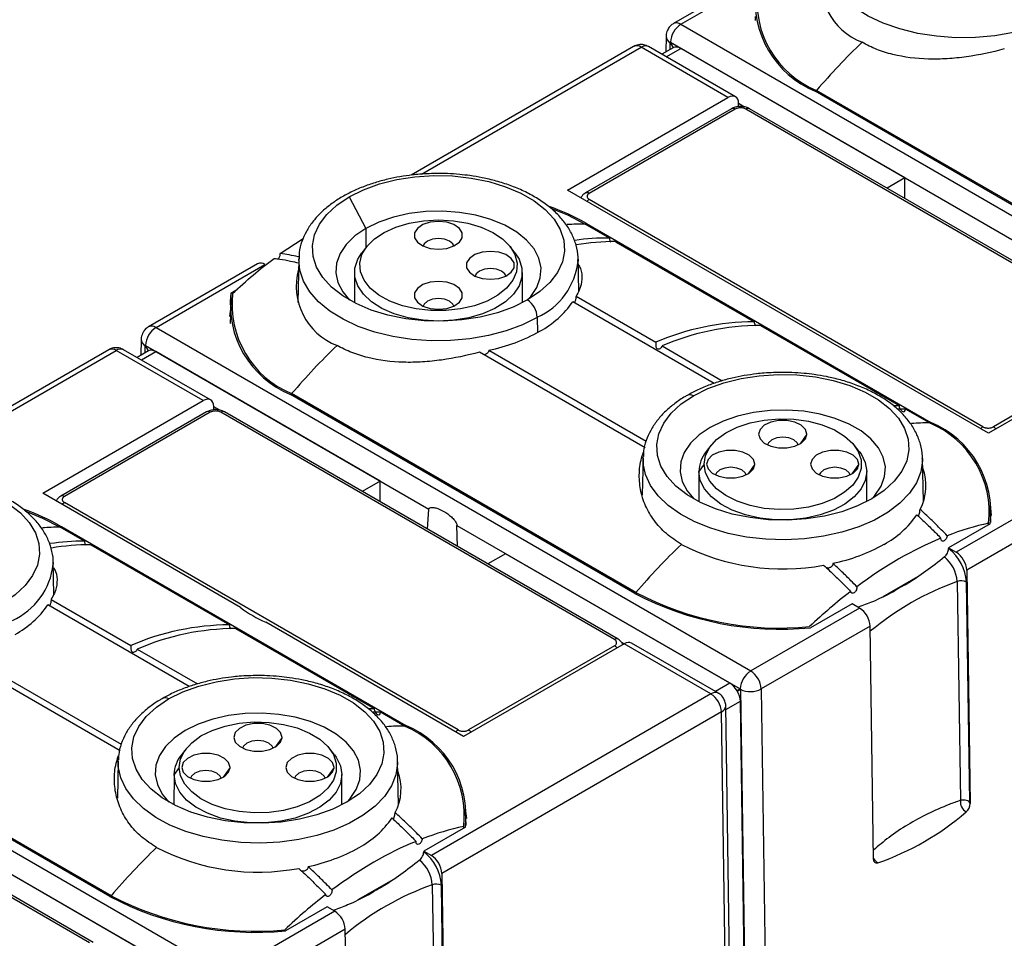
# Model space of a CAD drawing. Header units: millimetres. Extents: x 6 to 273, y 6 to 210.
# Tile 5 of 16: x 45 to 78, y 152 to 183. Entities that reach past the tile are written whole.
import ezdxf

# ---------------------------------------------------------------- set-up
doc = ezdxf.new("R2010")
doc.units = ezdxf.units.MM

msp = doc.modelspace()

# ---------------------------------------------------------------- linework, layer by layer
for p, q in [((70.969, 184.909), (67.3, 182.791)), ((67.55, 182.767), (71.219, 184.885)), ((67.55, 182.767), (87.58, 171.204)), ((70.064, 182.898), (70.063, 183.031)), ((67.05, 182.366), (67.042, 181.833)), ((67.187, 181.916), (67.191, 182.158)), ((67.191, 182.158), (67.292, 181.977)), ((67.197, 182.161), (87.226, 170.599)), ((67.298, 181.98), (67.197, 182.161)), ((65.96, 182.018), (58.463, 177.689)), ((58.813, 177.722), (66.21, 181.993)), ((69.136, 180.304), (66.21, 181.993)), ((69.388, 180.328), (66.46, 182.018)), ((67.293, 181.977), (66.911, 181.757)), ((67.058, 181.673), (67.544, 181.954)), ((75.096, 177.594), (67.544, 181.954)), ((83.674, 173.817), (72.077, 180.512)), ((72.118, 180.488), (72.119, 180.539)), ((83.715, 173.845), (72.119, 180.539)), ((63.733, 177.185), (69.136, 180.304)), ((69.496, 180.103), (69.496, 180.096)), ((69.496, 179.992), (69.496, 180.096)), ((69.695, 179.981), (69.496, 180.096)), ((69.254, 179.926), (64.34, 177.089)), ((69.379, 179.913), (64.465, 177.076)), ((82.991, 172.26), (69.733, 179.913)), ((83.116, 172.272), (69.858, 179.926)), ((75.096, 177.594), (74.497, 177.248)), ((75.096, 176.902), (75.096, 177.594)), ((77.911, 169), (63.733, 177.185)), ((56.38, 176.958), (56.939, 175.894)), ((77.723, 169.219), (64.465, 176.872)), ((56.939, 175.894), (56.939, 175.246)), ((65.141, 175.572), (64.328, 176.042)), ((64.369, 176.018), (64.37, 176.062)), ((64.37, 176.062), (75.966, 169.368)), ((54.057, 175.047), (54.832, 175.557)), ((65.353, 175.45), (70.02, 172.756)), ((56.968, 175.282), (56.809, 175.079)), ((61.962, 175.079), (61.803, 175.282)), ((54.679, 174.858), (54.647, 173.398)), ((64.113, 173.792), (64.09, 174.858)), ((64.09, 174.858), (64.091, 174.799)), ((53.292, 174.704), (49.623, 172.586)), ((49.873, 172.561), (53.542, 174.68)), ((56.56, 174.412), (56.557, 173.394)), ((62.214, 173.395), (62.211, 174.412)), ((52.396, 173.722), (52.617, 173.849)), ((52.396, 173.722), (52.405, 173.311)), ((64.018, 173.612), (66.703, 172.062)), ((52.395, 173.266), (52.348, 172.93)), ((52.394, 173.238), (52.385, 172.826)), ((68.673, 170.68), (63.911, 173.429)), ((52.386, 172.693), (52.385, 172.826)), ((62.712, 172.903), (62.72, 172.388)), ((49.873, 172.561), (69.902, 160.999)), ((70.232, 172.633), (74.899, 169.939)), ((49.373, 172.161), (49.365, 171.628)), ((83.314, 172.119), (77.911, 169)), ((48.283, 171.813), (40.785, 167.484)), ((41.135, 167.517), (48.533, 171.788)), ((51.459, 170.099), (48.533, 171.788)), ((51.71, 170.122), (48.783, 171.813)), ((49.509, 171.711), (49.513, 171.953)), ((49.513, 171.953), (49.614, 171.772)), ((49.519, 171.956), (59.059, 166.449)), ((49.62, 171.775), (49.519, 171.956)), ((61.083, 171.796), (66.378, 168.739)), ((66.915, 171.939), (68.945, 170.768)), ((82.991, 172.056), (78.077, 169.219)), ((49.615, 171.772), (49.234, 171.552)), ((49.38, 171.468), (49.867, 171.749)), ((57.419, 167.389), (49.867, 171.749)), ((66.348, 168.512), (60.765, 171.734)), ((65.996, 163.612), (54.399, 170.306)), ((54.44, 170.283), (54.441, 170.334)), ((66.038, 163.64), (54.441, 170.334)), ((86.24, 170.43), (76.824, 164.994)), ((46.056, 166.98), (51.459, 170.099)), ((51.818, 169.898), (51.818, 169.891)), ((51.818, 169.787), (51.818, 169.891)), ((52.017, 169.776), (51.818, 169.891)), ((74.702, 169.939), (74.899, 169.939)), ((75.925, 169.347), (75.111, 169.817)), ((86.593, 169.825), (77.177, 164.389)), ((51.577, 169.721), (46.662, 166.884)), ((51.702, 169.708), (46.787, 166.871)), ((65.314, 162.055), (52.055, 169.708)), ((65.439, 162.067), (52.18, 169.721)), ((75.966, 169.323), (75.966, 169.368)), ((71.796, 168.97), (71.563, 168.641)), ((68.564, 168.588), (68.405, 168.384)), ((73.559, 168.384), (73.4, 168.588)), ((66.275, 168.163), (66.249, 166.925)), ((66.275, 168.163), (66.277, 168.206)), ((75.718, 166.703), (75.687, 168.163)), ((68.331, 167.96), (68.156, 167.715)), ((70.046, 167.96), (69.813, 167.631)), ((73.546, 167.96), (73.313, 167.631)), ((68.156, 167.715), (68.153, 166.699)), ((73.811, 166.7), (73.808, 167.717)), ((57.419, 167.389), (56.819, 167.043)), ((57.419, 166.697), (57.419, 167.389)), ((52.716, 163.135), (46.056, 166.98)), ((60.046, 159.013), (46.787, 166.667)), ((77.981, 166.131), (77.972, 166.543)), ((59.016, 165.774), (59.059, 166.449)), ((47.464, 165.367), (46.65, 165.837)), ((46.691, 165.813), (46.692, 165.857)), ((46.692, 165.857), (58.289, 159.162)), ((60.009, 165.901), (69.549, 160.393)), ((60.031, 165.189), (60.009, 165.901)), ((77.969, 165.952), (76.567, 165.143)), ((77.915, 165.92), (77.914, 165.972)), ((47.676, 165.245), (52.343, 162.551)), ((76.567, 165.143), (76.824, 164.994)), ((76.567, 165.143), (76.567, 165.117)), ((61.649, 164.947), (61.05, 164.601)), ((69.201, 160.587), (61.649, 164.947)), ((46.436, 163.587), (46.413, 164.653)), ((46.413, 164.653), (46.413, 164.594)), ((75.6, 164.217), (74.352, 163.496)), ((77.177, 164.389), (77.295, 156.538)), ((76.855, 164.009), (76.965, 156.646)), ((77.278, 156.592), (77.167, 163.994)), ((66.037, 163.588), (66.038, 163.64)), ((50.995, 160.475), (46.234, 163.224)), ((46.34, 163.407), (49.025, 161.857)), ((73.315, 163.265), (71.912, 162.455)), ((73.571, 163.117), (73.315, 163.265)), ((73.571, 163.117), (69.902, 160.999)), ((60.233, 158.795), (53.573, 162.64)), ((73.925, 162.511), (70.256, 160.393)), ((74.042, 154.66), (73.925, 162.511)), ((32.195, 162.356), (52.225, 150.794)), ((52.555, 162.428), (57.222, 159.734)), ((65.636, 161.914), (60.233, 158.795)), ((65.314, 161.85), (60.399, 159.013)), ((65.636, 161.914), (65.56, 161.958)), ((68.562, 160.225), (65.636, 161.914)), ((68.812, 160.25), (65.884, 161.94)), ((31.842, 161.751), (51.871, 150.188)), ((48.67, 158.307), (43.088, 161.529)), ((43.405, 161.591), (48.7, 158.534)), ((49.238, 161.734), (51.267, 160.562)), ((69.201, 160.587), (68.715, 160.306)), ((68.562, 160.225), (59.146, 154.789)), ((69.549, 160.393), (69.444, 160.331)), ((69.45, 160.32), (69.555, 160.383)), ((69.555, 160.383), (69.793, 144.486)), ((70.256, 160.393), (70.494, 144.49)), ((48.318, 153.407), (36.722, 160.101)), ((48.36, 153.434), (36.763, 160.129)), ((69.064, 159.698), (69.555, 159.982)), ((69.787, 144.488), (69.555, 159.982)), ((47.761, 151.862), (34.503, 159.516)), ((57.024, 159.734), (57.222, 159.734)), ((58.247, 159.142), (57.434, 159.612)), ((68.916, 159.62), (59.5, 154.184)), ((69.154, 143.716), (68.916, 159.62)), ((69.3, 143.922), (69.062, 159.824)), ((47.636, 151.849), (34.378, 159.503)), ((58.288, 159.118), (58.289, 159.162)), ((54.118, 158.765), (53.886, 158.436)), ((50.887, 158.383), (50.728, 158.179)), ((55.881, 158.179), (55.722, 158.383)), ((48.598, 157.958), (48.571, 156.719)), ((48.598, 157.958), (48.599, 158.001)), ((58.04, 156.498), (58.009, 157.958)), ((50.653, 157.755), (50.479, 157.51)), ((52.368, 157.755), (52.136, 157.426)), ((55.868, 157.755), (55.636, 157.426)), ((50.479, 157.51), (50.476, 156.494)), ((56.133, 156.495), (56.13, 157.512)), ((60.303, 155.926), (60.294, 156.338)), ((60.292, 155.747), (58.89, 154.938)), ((60.237, 155.715), (60.236, 155.766)), ((58.89, 154.938), (58.889, 154.912)), ((58.89, 154.938), (59.146, 154.789)), ((51.524, 150.382), (43.971, 154.742)), ((57.923, 154.012), (56.674, 153.291)), ((59.5, 154.184), (59.617, 146.333)), ((59.177, 153.804), (59.287, 146.441)), ((59.6, 146.387), (59.489, 153.789)), ((48.359, 153.383), (48.36, 153.434)), ((55.894, 152.912), (52.225, 150.794)), ((55.637, 153.06), (54.235, 152.25)), ((55.894, 152.912), (55.637, 153.06)), ((56.247, 152.306), (52.578, 150.188)), ((56.365, 144.455), (56.247, 152.306))]:
    msp.add_line(p, q)
at = {"flags": 128}
for points in [[(80.39, 183.108), (79.894, 182.86), (79.344, 182.653), (78.749, 182.493), (78.121, 182.382), (77.472, 182.323), (76.816, 182.316), (76.164, 182.363), (75.53, 182.461), (74.926, 182.609), (74.363, 182.804), (73.853, 183.043), (73.405, 183.32), (73.028, 183.63), (72.73, 183.968), (72.516, 184.326), (72.391, 184.698), (72.357, 185.077)], [(56.38, 176.958), (56.862, 177.197), (57.399, 177.393), (57.981, 177.539), (58.595, 177.634), (59.226, 177.675), (59.86, 177.661), (60.484, 177.593), (61.083, 177.472), (61.645, 177.301), (62.156, 177.083), (62.605, 176.824), (62.982, 176.529), (63.279, 176.205), (63.488, 175.859), (63.606, 175.499), (63.63, 175.132), (63.559, 174.768), (63.395, 174.414), (63.141, 174.078), (62.803, 173.768), (62.389, 173.49)], [(62.389, 173.49), (61.907, 173.251), (61.37, 173.056), (60.788, 172.909), (60.174, 172.814), (59.543, 172.773), (58.909, 172.787), (58.285, 172.855), (57.686, 172.976), (57.124, 173.147), (56.613, 173.365), (56.164, 173.624), (55.787, 173.919), (55.491, 174.243), (55.281, 174.589), (55.163, 174.95), (55.139, 175.316), (55.21, 175.68), (55.374, 176.034), (55.628, 176.37), (55.966, 176.681), (56.38, 176.958)], [(62.382, 173.486), (62.492, 173.605), (62.699, 173.912), (62.816, 174.235), (62.84, 174.565), (62.769, 174.892), (62.606, 175.208), (62.356, 175.504), (62.024, 175.772), (61.62, 176.006), (61.155, 176.197), (60.642, 176.342), (60.094, 176.436), (59.527, 176.477), (58.957, 176.463), (58.398, 176.396), (57.866, 176.276), (57.375, 176.107), (56.939, 175.894)], [(63.169, 176.581), (63.732, 176.349), (64.328, 176.042)], [(59.386, 176.185), (59.887, 176.157), (60.371, 176.075), (60.819, 175.942), (61.215, 175.762), (61.545, 175.542), (61.797, 175.29), (61.962, 175.015), (62.034, 174.727), (62.01, 174.436), (61.891, 174.154), (61.682, 173.889), (61.389, 173.652), (61.025, 173.451), (60.601, 173.294), (60.133, 173.186), (59.638, 173.13), (59.134, 173.13), (58.639, 173.186), (58.171, 173.294), (57.746, 173.451), (57.382, 173.652), (57.089, 173.889), (56.88, 174.154), (56.761, 174.436), (56.737, 174.727), (56.809, 175.015), (56.974, 175.29), (57.226, 175.542), (57.556, 175.762), (57.952, 175.942), (58.4, 176.075), (58.884, 176.157), (59.386, 176.185)], [(59.386, 175.195), (59.664, 175.223), (59.909, 175.305), (60.09, 175.43), (60.187, 175.583), (60.187, 175.746), (60.09, 175.899), (59.909, 176.024), (59.664, 176.106), (59.386, 176.134), (59.107, 176.106), (58.863, 176.024), (58.681, 175.899), (58.584, 175.746), (58.584, 175.583), (58.681, 175.43), (58.863, 175.305), (59.107, 175.223), (59.386, 175.195)], [(56.939, 175.894), (56.57, 175.642), (56.277, 175.359), (56.07, 175.052), (55.953, 174.729), (55.929, 174.4), (56, 174.072), (56.163, 173.756), (56.387, 173.486)], [(59.904, 175.303), (59.871, 175.372), (59.757, 175.471), (59.586, 175.536), (59.386, 175.559), (59.185, 175.536), (59.014, 175.471), (58.901, 175.372), (58.867, 175.303)], [(61.136, 174.185), (61.414, 174.213), (61.659, 174.294), (61.84, 174.419), (61.937, 174.573), (61.937, 174.736), (61.84, 174.889), (61.659, 175.014), (61.414, 175.096), (61.136, 175.124), (60.857, 175.096), (60.613, 175.014), (60.431, 174.889), (60.334, 174.736), (60.334, 174.573), (60.431, 174.419), (60.613, 174.294), (60.857, 174.213), (61.136, 174.185)], [(62.712, 172.903), (62.217, 172.655), (61.666, 172.448), (61.071, 172.288), (60.443, 172.177), (59.795, 172.118), (59.138, 172.111), (58.487, 172.158), (57.852, 172.256), (57.248, 172.404), (56.685, 172.599), (56.175, 172.837), (55.727, 173.115), (55.351, 173.425), (55.052, 173.763), (54.839, 174.121), (54.713, 174.493), (54.679, 174.871)], [(61.962, 175.079), (62.103, 174.856), (62.199, 174.56), (62.199, 174.259), (62.103, 173.963), (61.915, 173.682), (61.641, 173.426), (61.289, 173.204), (60.873, 173.022), (60.406, 172.888), (59.905, 172.806), (59.386, 172.778), (58.866, 172.806), (58.365, 172.888), (57.898, 173.022), (57.482, 173.204), (57.131, 173.426), (56.856, 173.682), (56.668, 173.963), (56.572, 174.259), (56.572, 174.56), (56.668, 174.856), (56.809, 175.079)], [(61.654, 174.292), (61.621, 174.362), (61.507, 174.46), (61.336, 174.526), (61.136, 174.549), (60.935, 174.526), (60.764, 174.46), (60.651, 174.362), (60.617, 174.292)], [(59.386, 173.174), (59.664, 173.203), (59.909, 173.284), (60.09, 173.409), (60.187, 173.562), (60.187, 173.726), (60.09, 173.879), (59.909, 174.004), (59.664, 174.085), (59.386, 174.114), (59.107, 174.085), (58.863, 174.004), (58.681, 173.879), (58.584, 173.726), (58.584, 173.562), (58.681, 173.409), (58.863, 173.284), (59.107, 173.203), (59.386, 173.174)], [(59.904, 173.282), (59.871, 173.352), (59.757, 173.45), (59.586, 173.516), (59.386, 173.539), (59.185, 173.516), (59.014, 173.45), (58.901, 173.352), (58.867, 173.282)], [(67.977, 170.264), (68.458, 170.503), (68.996, 170.698), (69.578, 170.845), (70.191, 170.939), (70.822, 170.98), (71.457, 170.967), (72.081, 170.899), (72.68, 170.778), (73.241, 170.606), (73.752, 170.389), (74.201, 170.129), (74.578, 169.834), (74.875, 169.51), (75.085, 169.164), (75.203, 168.804), (75.227, 168.438), (75.155, 168.074), (74.991, 167.72), (74.737, 167.384), (74.399, 167.073), (73.985, 166.795)], [(73.985, 166.795), (73.504, 166.556), (72.966, 166.361), (72.384, 166.215), (71.771, 166.12), (71.14, 166.079), (70.505, 166.092), (69.882, 166.161), (69.282, 166.282), (68.721, 166.453), (68.21, 166.671), (67.761, 166.93), (67.384, 167.225), (67.087, 167.549), (66.877, 167.895), (66.759, 168.255), (66.736, 168.621), (66.807, 168.986), (66.971, 169.34), (67.225, 169.676), (67.563, 169.986), (67.977, 170.264)], [(75.111, 169.817), (74.914, 169.817), (74.867, 169.816)], [(68.331, 167.96), (68.378, 168.249), (68.52, 168.529), (68.751, 168.787), (69.063, 169.016), (69.444, 169.207), (69.881, 169.352), (70.357, 169.447), (70.856, 169.489), (71.359, 169.475), (71.849, 169.406), (72.308, 169.285), (72.719, 169.117), (73.066, 168.906), (73.339, 168.661), (73.526, 168.391), (73.622, 168.105), (73.622, 167.814), (73.526, 167.528), (73.339, 167.258), (73.066, 167.013), (72.719, 166.803), (72.308, 166.634), (71.849, 166.513), (71.359, 166.445), (70.856, 166.431), (70.357, 166.472), (69.881, 166.567), (69.444, 166.713), (69.063, 166.903), (68.751, 167.132), (68.52, 167.391), (68.378, 167.67), (68.331, 167.96)], [(73.978, 166.791), (74.088, 166.911), (74.296, 167.218), (74.413, 167.541), (74.437, 167.87), (74.366, 168.197), (74.203, 168.513), (73.952, 168.81), (73.62, 169.078), (73.216, 169.311), (72.751, 169.503), (72.238, 169.648), (71.691, 169.742), (71.124, 169.782), (70.553, 169.769), (69.994, 169.701), (69.462, 169.581), (68.971, 169.412), (68.536, 169.199)], [(68.536, 169.199), (68.166, 168.948), (67.874, 168.664), (67.666, 168.357), (67.549, 168.035), (67.526, 167.705), (67.596, 167.378), (67.759, 167.062), (67.984, 166.791)], [(71.796, 168.97), (71.747, 169.131), (71.605, 169.272), (71.389, 169.377), (71.123, 169.433), (70.841, 169.433), (70.575, 169.377), (70.359, 169.272), (70.218, 169.131), (70.168, 168.97), (70.218, 168.809), (70.359, 168.668), (70.575, 168.563), (70.841, 168.507), (71.123, 168.507), (71.389, 168.563), (71.605, 168.668), (71.747, 168.809), (71.796, 168.97)], [(71.501, 168.608), (71.467, 168.678), (71.353, 168.776), (71.183, 168.842), (70.982, 168.865), (70.781, 168.842), (70.611, 168.776), (70.497, 168.678), (70.463, 168.608)], [(75.687, 168.15), (75.687, 168.082), (75.629, 167.705), (75.482, 167.336), (75.246, 166.982), (74.928, 166.65), (74.533, 166.347), (74.069, 166.079), (73.544, 165.851), (72.97, 165.668), (72.357, 165.532), (71.717, 165.447), (71.063, 165.413), (70.408, 165.433), (69.763, 165.506), (69.142, 165.629), (68.557, 165.801), (68.019, 166.019), (67.539, 166.277), (67.126, 166.572), (66.788, 166.896), (66.531, 167.245), (66.361, 167.612), (66.281, 167.988), (66.275, 168.163)], [(73.559, 168.384), (73.617, 168.304), (73.76, 168.014), (73.808, 167.715), (73.76, 167.415), (73.617, 167.125), (73.385, 166.856), (73.07, 166.616), (72.685, 166.413), (72.242, 166.255), (71.755, 166.146), (71.243, 166.09), (70.721, 166.09), (70.209, 166.146), (69.723, 166.255), (69.279, 166.413), (68.894, 166.616), (68.58, 166.856), (68.347, 167.125), (68.205, 167.415), (68.156, 167.715), (68.156, 167.715)], [(70.046, 167.96), (69.997, 168.12), (69.855, 168.262), (69.639, 168.366), (69.373, 168.422), (69.091, 168.422), (68.825, 168.366), (68.609, 168.262), (68.468, 168.12), (68.418, 167.96), (68.468, 167.799), (68.609, 167.658), (68.825, 167.553), (69.091, 167.497), (69.373, 167.497), (69.639, 167.553), (69.855, 167.658), (69.997, 167.799), (70.046, 167.96)], [(73.546, 167.96), (73.497, 168.12), (73.355, 168.262), (73.139, 168.366), (72.873, 168.422), (72.591, 168.422), (72.325, 168.366), (72.109, 168.262), (71.968, 168.12), (71.918, 167.96), (71.968, 167.799), (72.109, 167.658), (72.325, 167.553), (72.591, 167.497), (72.873, 167.497), (73.139, 167.553), (73.355, 167.658), (73.497, 167.799), (73.546, 167.96)], [(69.751, 167.598), (69.717, 167.667), (69.603, 167.766), (69.433, 167.831), (69.232, 167.855), (69.031, 167.831), (68.861, 167.766), (68.747, 167.667), (68.713, 167.598)], [(73.251, 167.598), (73.217, 167.667), (73.103, 167.766), (72.933, 167.831), (72.732, 167.855), (72.531, 167.831), (72.361, 167.766), (72.247, 167.667), (72.213, 167.598)], [(38.703, 166.753), (39.184, 166.992), (39.722, 167.187), (40.304, 167.334), (40.917, 167.429), (41.548, 167.47), (42.183, 167.456), (42.806, 167.388), (43.406, 167.267), (43.967, 167.096), (44.478, 166.878), (44.927, 166.619), (45.304, 166.324), (45.601, 166), (45.811, 165.654), (45.929, 165.294), (45.952, 164.927), (45.881, 164.563), (45.717, 164.209), (45.463, 163.873), (45.125, 163.563), (44.711, 163.285)], [(78.017, 166.235), (77.989, 166.476), (77.971, 166.572)], [(45.492, 166.376), (46.054, 166.144), (46.65, 165.837)], [(77.981, 166.131), (77.98, 166.018), (77.98, 165.999)], [(50.299, 160.059), (50.781, 160.298), (51.318, 160.493), (51.9, 160.639), (52.514, 160.734), (53.145, 160.775), (53.779, 160.762), (54.403, 160.694), (55.002, 160.572), (55.564, 160.401), (56.075, 160.183), (56.524, 159.924), (56.901, 159.629), (57.197, 159.305), (57.407, 158.959), (57.525, 158.599), (57.549, 158.233), (57.478, 157.869), (57.313, 157.514), (57.06, 157.178), (56.722, 156.868), (56.308, 156.59)], [(56.308, 156.59), (55.826, 156.351), (55.289, 156.156), (54.707, 156.01), (54.093, 155.915), (53.462, 155.874), (52.828, 155.887), (52.204, 155.955), (51.604, 156.077), (51.043, 156.248), (50.532, 156.466), (50.083, 156.725), (49.706, 157.02), (49.409, 157.344), (49.2, 157.69), (49.082, 158.05), (49.058, 158.416), (49.129, 158.78), (49.293, 159.135), (49.547, 159.471), (49.885, 159.781), (50.299, 160.059)], [(56.301, 156.586), (56.411, 156.706), (56.618, 157.013), (56.735, 157.336), (56.759, 157.665), (56.688, 157.992), (56.525, 158.308), (56.274, 158.604), (55.943, 158.873), (55.539, 159.106), (55.074, 159.298), (54.561, 159.442), (54.013, 159.537), (53.446, 159.577), (52.876, 159.564), (52.317, 159.496), (51.784, 159.376), (51.294, 159.207), (50.858, 158.994)], [(57.434, 159.612), (57.236, 159.611), (57.189, 159.61)], [(50.653, 157.755), (50.701, 158.044), (50.843, 158.324), (51.074, 158.582), (51.385, 158.811), (51.766, 159.001), (52.203, 159.147), (52.679, 159.242), (53.178, 159.284), (53.682, 159.27), (54.172, 159.201), (54.63, 159.08), (55.041, 158.911), (55.389, 158.701), (55.661, 158.456), (55.849, 158.186), (55.944, 157.9), (55.944, 157.609), (55.849, 157.323), (55.661, 157.053), (55.389, 156.808), (55.041, 156.598), (54.63, 156.429), (54.172, 156.308), (53.682, 156.239), (53.178, 156.226), (52.679, 156.267), (52.203, 156.362), (51.766, 156.508), (51.385, 156.698), (51.074, 156.927), (50.843, 157.186), (50.701, 157.465), (50.653, 157.755)], [(54.118, 158.765), (54.069, 158.926), (53.928, 159.067), (53.711, 159.172), (53.446, 159.227), (53.163, 159.227), (52.898, 159.172), (52.681, 159.067), (52.54, 158.926), (52.491, 158.765), (52.54, 158.604), (52.681, 158.463), (52.898, 158.358), (53.163, 158.302), (53.446, 158.302), (53.711, 158.358), (53.928, 158.463), (54.069, 158.604), (54.118, 158.765)], [(50.858, 158.994), (50.489, 158.743), (50.196, 158.459), (49.989, 158.152), (49.871, 157.829), (49.848, 157.5), (49.919, 157.173), (50.082, 156.857), (50.306, 156.586)], [(53.823, 158.403), (53.789, 158.473), (53.676, 158.571), (53.505, 158.637), (53.304, 158.66), (53.104, 158.637), (52.933, 158.571), (52.819, 158.473), (52.786, 158.403)], [(55.881, 158.179), (55.939, 158.099), (56.082, 157.809), (56.13, 157.51), (56.082, 157.21), (55.939, 156.92), (55.707, 156.651), (55.393, 156.411), (55.007, 156.208), (54.564, 156.049), (54.078, 155.941), (53.565, 155.885), (53.044, 155.885), (52.531, 155.941), (52.045, 156.049), (51.602, 156.208), (51.216, 156.411), (50.902, 156.651), (50.67, 156.92), (50.527, 157.21), (50.479, 157.51), (50.479, 157.51)], [(52.368, 157.755), (52.319, 157.915), (52.178, 158.057), (51.961, 158.161), (51.696, 158.217), (51.413, 158.217), (51.148, 158.161), (50.931, 158.057), (50.79, 157.915), (50.741, 157.755), (50.79, 157.594), (50.931, 157.453), (51.148, 157.348), (51.413, 157.292), (51.696, 157.292), (51.961, 157.348), (52.178, 157.453), (52.319, 157.594), (52.368, 157.755)], [(55.868, 157.755), (55.819, 157.915), (55.678, 158.057), (55.461, 158.161), (55.196, 158.217), (54.913, 158.217), (54.648, 158.161), (54.431, 158.057), (54.29, 157.915), (54.241, 157.755), (54.29, 157.594), (54.431, 157.453), (54.648, 157.348), (54.913, 157.292), (55.196, 157.292), (55.461, 157.348), (55.678, 157.453), (55.819, 157.594), (55.868, 157.755)], [(58.009, 157.945), (58.009, 157.877), (57.952, 157.5), (57.804, 157.13), (57.569, 156.777), (57.25, 156.445), (56.855, 156.142), (56.391, 155.874), (55.867, 155.646), (55.292, 155.463), (54.679, 155.327), (54.04, 155.241), (53.386, 155.208), (52.73, 155.228), (52.085, 155.301), (51.465, 155.424), (50.88, 155.596), (50.342, 155.813), (49.862, 156.072), (49.448, 156.366), (49.11, 156.691), (48.854, 157.04), (48.684, 157.406), (48.604, 157.783), (48.598, 157.958)], [(52.073, 157.393), (52.039, 157.462), (51.926, 157.561), (51.755, 157.626), (51.554, 157.649), (51.354, 157.626), (51.183, 157.561), (51.069, 157.462), (51.036, 157.393)], [(55.573, 157.393), (55.539, 157.462), (55.426, 157.561), (55.255, 157.626), (55.054, 157.649), (54.854, 157.626), (54.683, 157.561), (54.569, 157.462), (54.536, 157.393)], [(60.34, 156.03), (60.311, 156.271), (60.293, 156.367)], [(60.303, 155.926), (60.303, 155.813), (60.302, 155.794)], [(74.185, 154.54), (74.156, 154.533), (74.129, 154.533), (74.105, 154.54), (74.084, 154.554), (74.066, 154.573), (74.054, 154.597), (74.045, 154.627), (74.042, 154.66)]]:
    msp.add_lwpolyline(points, dxfattribs=at)
for centre, radius, start, end in [((74.411, 184.16), 2.138, 164.632, 249.1807), ((73.329, 183.541), 3.278, 173.2348, 247.546), ((73.364, 183.547), 3.255, 173.5092, 247.5054), ((67.966, 182.118), 0.77, 122.6523, 176.7703), ((67.404, 182.567), 0.247, 53.7681, 114.9077), ((67.293, 182.378), 0.243, 182.8876, 245.1058), ((89.067, 166.069), 22.285, 133.7694, 139.5087), ((66.065, 181.802), 0.24, 52.8179, 115.8716), ((66.356, 181.794), 0.247, 65.0771, 126.2333), ((69.306, 179.811), 0.126, 54.3824, 114.3071), ((69.806, 179.811), 0.126, 65.6929, 125.6176), ((64.392, 176.974), 0.126, 54.3832, 114.2976), ((64.63, 176.599), 0.32, 121.03, 139.297), ((60.417, 169.102), 8.004, 60.4062, 70.573), ((64.236, 169.22), 6.823, 89.2298, 94.3238), ((65.059, 168.454), 7.119, 89.3354, 98.6889), ((65.28, 168.174), 7.277, 89.4253, 99.9137), ((61.741, 175.058), 2.363, 294.2572, 353.7049), ((53.397, 174.488), 0.24, 52.8179, 115.8716), ((56.733, 173.955), 2.138, 164.632, 249.1807), ((55.651, 173.336), 3.278, 173.2348, 247.546), ((55.686, 173.342), 3.255, 173.5092, 247.5054), ((61.935, 172.857), 0.779, 3.4285, 54.3552), ((61.267, 175.264), 3.218, 298.5062, 325.2383), ((50.288, 171.913), 0.77, 122.6523, 176.7703), ((49.727, 172.362), 0.247, 53.7681, 114.9077), ((70.064, 164.268), 8.488, 90.2984, 113.3296), ((70.277, 164.145), 8.488, 90.2984, 113.3296), ((49.615, 172.173), 0.243, 182.8876, 245.1058), ((59.878, 177.671), 5.997, 281.5919, 299.1972), ((48.388, 171.597), 0.24, 52.8179, 115.8716), ((48.679, 171.589), 0.247, 65.0771, 126.2333), ((71.389, 155.864), 22.285, 133.7694, 139.5087), ((67.858, 170.062), 0.234, 59.575, 115.1698), ((51.629, 169.606), 0.126, 54.3824, 114.3071), ((52.129, 169.606), 0.126, 65.6929, 125.6176), ((75.833, 162.525), 6.823, 89.2298, 94.3246), ((74.679, 166.34), 3.255, 353.5092, 67.5054), ((74.714, 166.338), 3.278, 353.2348, 67.546), ((77.885, 168.948), 0.316, 120.9167, 139.4103), ((77.907, 168.939), 0.327, 39.0666, 58.7976), ((69.272, 167.681), 1.116, 140.9363, 178.2671), ((74.133, 167.229), 1.672, 331.7715, 20.9497), ((46.714, 166.769), 0.126, 54.3832, 114.2976), ((46.952, 166.393), 0.32, 121.03, 139.297), ((42.739, 158.897), 8.004, 60.4062, 70.573), ((72.862, 168.081), 3.208, 298.4962, 325.3284), ((46.559, 159.014), 6.823, 89.2298, 94.3238), ((47.381, 158.249), 7.119, 89.3354, 98.6889), ((47.603, 157.968), 7.277, 89.4253, 99.9137), ((82.985, 149.169), 22.285, 133.7694, 139.5087), ((70.981, 171.869), 7.436, 242.6951, 280.6529), ((71.472, 170.49), 5.988, 281.5432, 299.1932), ((75.708, 163.938), 1.149, 3.5441, 51.4229), ((75.641, 163.9), 1.529, 3.5019, 52.7331), ((76.408, 164.346), 0.77, 3.2297, 57.3477), ((44.064, 164.853), 2.363, 294.2572, 353.7049), ((80.078, 154.985), 9.583, 109.6554, 129.9271), ((76.993, 163.637), 0.397, 63.9348, 110.3194), ((70.894, 172.956), 10.55, 242.3402, 275.5419), ((70.892, 172.899), 10.455, 242.3327, 275.4485), ((43.59, 165.058), 3.218, 298.5062, 325.2383), ((55.277, 166.582), 4.295, 233.3831, 246.6223), ((73.156, 162.468), 0.77, 3.2297, 57.3477), ((52.387, 154.063), 8.488, 90.2984, 113.3296), ((52.599, 153.94), 8.488, 90.2984, 113.3296), ((65.386, 161.959), 0.12, 64.031, 127.2547), ((65.147, 161.574), 0.323, 38.9365, 58.9277), ((70.318, 160.35), 0.77, 122.6523, 176.7703), ((69.487, 160.35), 0.77, 3.2297, 57.3477), ((68.708, 160.026), 0.247, 65.0297, 126.2376), ((68.147, 159.576), 0.77, 3.2297, 57.3477), ((69.895, 161.088), 0.783, 244.26, 297.4669), ((50.181, 159.857), 0.234, 59.575, 115.1698), ((68.818, 159.844), 0.245, 293.465, 355.2305), ((58.155, 152.32), 6.823, 89.2298, 94.3246), ((57.001, 156.134), 3.255, 353.5092, 67.5054), ((57.037, 156.133), 3.278, 353.2348, 67.546), ((60.208, 158.743), 0.316, 120.9167, 139.4103), ((60.23, 158.733), 0.327, 39.0666, 58.7976), ((51.594, 157.476), 1.116, 140.9363, 178.2671), ((56.455, 157.024), 1.672, 331.7715, 20.9497), ((77.366, 156.602), 0.403, 173.742, 239.0629), ((76.909, 156.551), 0.386, 310.2293, 358.0629), ((71.143, 163.242), 9.219, 289.2656, 310.729), ((55.184, 157.876), 3.208, 298.4962, 325.3284), ((65.308, 138.964), 22.285, 133.7694, 139.5087), ((53.303, 161.664), 7.436, 242.6951, 280.6529), ((53.794, 160.284), 5.988, 281.5432, 299.1932), ((57.963, 153.695), 1.529, 3.5019, 52.7331), ((58.03, 153.733), 1.149, 3.5441, 51.4229), ((58.731, 154.141), 0.77, 3.2297, 57.3477), ((74.394, 154.882), 0.401, 208.6008, 238.5602), ((62.4, 144.78), 9.583, 109.6554, 129.9271), ((59.315, 153.432), 0.397, 63.9348, 110.3194), ((53.216, 162.751), 10.55, 242.3402, 275.5419), ((53.215, 162.694), 10.455, 242.3327, 275.4485), ((55.478, 152.263), 0.77, 3.2297, 57.3477)]:
    msp.add_arc(centre, radius, start, end)
for centre, major_axis, ratio, start_param, end_param in [((67.538, 181.542), (-0.243, 0.437), 0.587367, 5.506906, 6.271345), ((69.143, 179.892), (0.243, 0.437), 0.587367, 5.506121, 7.059464), ((49.86, 171.337), (-0.243, 0.437), 0.587367, 5.506906, 6.271345), ((51.465, 169.687), (0.243, 0.437), 0.587367, 5.506121, 7.059464), ((65.63, 161.51), (0.256, 0.429), 0.56722, 0.008429, 0.793746), ((69.195, 160.175), (-0.243, 0.437), 0.587367, 4.742468, 5.506906), ((69.549, 160.379), (-0.253, 0.431), 0.228948, 1.54804, 1.572505), ((69.195, 160.175), (-0.257, 0.429), 0.587546, 3.935642, 4.700081)]:
    msp.add_ellipse(centre, major_axis=major_axis, ratio=ratio, start_param=start_param, end_param=end_param)
for points, knots in [([(67.3, 182.791), (67.266, 182.768), (67.192, 182.719), (67.143, 182.647), (67.117, 182.608)], [0, 0, 0, 0, 0.475396, 1, 1, 1, 1]), ([(67.117, 182.608), (67.09, 182.55), (67.054, 182.472), (67.052, 182.388), (67.052, 182.366)], [0, 0, 0, 0, 0.745234, 1, 1, 1, 1]), ([(66.459, 182.015), (66.407, 182.04), (66.301, 182.091), (66.124, 182.084), (66.006, 182.052), (65.96, 182.018), (65.96, 182.017)], [0, 0, 0, 0, 0.326621, 0.668284, 0.998243, 1, 1, 1, 1]), ([(78.443, 181.939), (78.024, 181.823), (77.6, 181.732), (76.955, 181.642), (76.737, 181.62), (76.309, 181.594), (76.098, 181.59), (75.473, 181.607), (75.063, 181.658), (74.499, 181.799), (74.319, 181.856), (73.973, 181.992), (73.806, 182.072), (73.651, 182.161)], [0, 0, 0, 0, 0.25, 0.25, 0.375, 0.375, 0.5, 0.5, 0.75, 0.75, 0.875, 0.875, 1, 1, 1, 1]), ([(69.858, 179.926), (69.823, 179.943), (69.734, 179.986), (69.566, 180.009), (69.39, 179.991), (69.294, 179.945), (69.254, 179.926)], [0, 0, 0, 0, 0.1914318, 0.4816443, 0.7846651, 1, 1, 1, 1]), ([(69.733, 179.913), (69.721, 179.92), (69.696, 179.933), (69.653, 179.946), (69.606, 179.954), (69.556, 179.957), (69.505, 179.954), (69.458, 179.945), (69.415, 179.932), (69.391, 179.92), (69.379, 179.913)], [0, 0, 0, 0, 0.127004, 0.249361, 0.372124, 0.500301, 0.628715, 0.760123, 0.879338, 1, 1, 1, 1]), ([(59.385, 177.746), (59.174, 177.741), (58.878, 177.734), (58.447, 177.691), (58.084, 177.639), (57.665, 177.553), (57.243, 177.439), (56.826, 177.293), (56.425, 177.116), (56.048, 176.909), (55.704, 176.672), (55.398, 176.407), (55.138, 176.115), (54.927, 175.796), (54.776, 175.452), (54.691, 175.141), (54.689, 174.945), (54.689, 174.874)], [0, 0, 0, 0, 0.088463, 0.124429, 0.18383, 0.245044, 0.310252, 0.377783, 0.447019, 0.517505, 0.588968, 0.661193, 0.734014, 0.807364, 0.881377, 0.956611, 1, 1, 1, 1]), ([(64.082, 174.787), (64.085, 174.834), (64.097, 175.017), (64.033, 175.325), (63.895, 175.698), (63.685, 176.046), (63.41, 176.37), (63.077, 176.665), (62.692, 176.928), (62.267, 177.155), (61.811, 177.344), (61.342, 177.494), (60.886, 177.602), (60.474, 177.672), (60.081, 177.717), (59.726, 177.742), (59.486, 177.744), (59.385, 177.746)], [0, 0, 0, 0, 0.028453, 0.108937, 0.184821, 0.262069, 0.340359, 0.418969, 0.497225, 0.574561, 0.650524, 0.7242, 0.79282, 0.852542, 0.900961, 0.957992, 1, 1, 1, 1]), ([(64.34, 177.089), (64.304, 177.065), (64.238, 177.023), (64.201, 176.955), (64.184, 176.924)], [0, 0, 0, 0, 0.553277, 1, 1, 1, 1]), ([(64.465, 177.076), (64.454, 177.069), (64.432, 177.055), (64.409, 177.03), (64.395, 177.003), (64.39, 176.974), (64.395, 176.945), (64.41, 176.918), (64.433, 176.893), (64.454, 176.879), (64.465, 176.872)], [0, 0, 0, 0, 0.127004, 0.249361, 0.372124, 0.500301, 0.628715, 0.760123, 0.879338, 1, 1, 1, 1]), ([(65.141, 175.572), (65.143, 175.554), (65.147, 175.519), (65.165, 175.468), (65.183, 175.443), (65.19, 175.434)], [0, 0, 0, 0, 0.401418, 0.803753, 1, 1, 1, 1]), ([(53.847, 174.889), (53.913, 174.88), (54.096, 174.856), (54.372, 174.808), (54.584, 174.759), (54.676, 174.738)], [0, 0, 0, 0, 0.242011, 0.670684, 1, 1, 1, 1]), ([(53.988, 174.87), (53.996, 174.878), (54.014, 174.898), (54.037, 174.939), (54.054, 174.987), (54.059, 175.024), (54.058, 175.043), (54.057, 175.047)], [0, 0, 0, 0, 0.16777, 0.399562, 0.6478, 0.913853, 1, 1, 1, 1]), ([(54.691, 174.939), (54.682, 174.941), (54.57, 174.966), (54.358, 175.005), (54.158, 175.033), (54.057, 175.047)], [0, 0, 0, 0, 0.044797, 0.522178, 1, 1, 1, 1]), ([(64.094, 174.688), (64.12, 174.642), (64.213, 174.476), (64.231, 174.186), (64.167, 173.873), (64.057, 173.681), (64.018, 173.612)], [0, 0, 0, 0, 0.130909, 0.465452, 0.809437, 1, 1, 1, 1]), ([(64.018, 173.612), (64.017, 173.599), (64.016, 173.572), (64.009, 173.525), (63.997, 173.478), (63.983, 173.432), (63.971, 173.409), (63.965, 173.398)], [0, 0, 0, 0, 0.183512, 0.366719, 0.558087, 0.770833, 1, 1, 1, 1]), ([(49.623, 172.586), (49.588, 172.563), (49.515, 172.514), (49.466, 172.441), (49.44, 172.403)], [0, 0, 0, 0, 0.475396, 1, 1, 1, 1]), ([(70.02, 172.756), (70.022, 172.738), (70.026, 172.702), (70.044, 172.652), (70.063, 172.626), (70.069, 172.618)], [0, 0, 0, 0, 0.4014184, 0.8037531, 1, 1, 1, 1]), ([(49.44, 172.403), (49.413, 172.345), (49.377, 172.267), (49.375, 172.183), (49.374, 172.161)], [0, 0, 0, 0, 0.745234, 1, 1, 1, 1]), ([(48.781, 171.81), (48.729, 171.835), (48.623, 171.886), (48.446, 171.879), (48.328, 171.847), (48.283, 171.812), (48.282, 171.812)], [0, 0, 0, 0, 0.326621, 0.668284, 0.998243, 1, 1, 1, 1]), ([(60.765, 171.734), (60.347, 171.617), (59.923, 171.527), (59.277, 171.437), (59.059, 171.415), (58.631, 171.389), (58.42, 171.385), (57.795, 171.402), (57.385, 171.453), (56.821, 171.594), (56.641, 171.651), (56.295, 171.787), (56.129, 171.867), (55.973, 171.956)], [0, 0, 0, 0, 0.25, 0.25, 0.375, 0.375, 0.5, 0.5, 0.75, 0.75, 0.875, 0.875, 1, 1, 1, 1]), ([(61.083, 171.796), (61.081, 171.783), (61.078, 171.756), (61.054, 171.717), (61.019, 171.683), (60.974, 171.655), (60.94, 171.647), (60.923, 171.643)], [0, 0, 0, 0, 0.189799, 0.379315, 0.576364, 0.790798, 1, 1, 1, 1]), ([(66.703, 172.062), (66.703, 172.027), (66.703, 171.981), (66.708, 171.923), (66.711, 171.905), (66.721, 171.873), (66.729, 171.858), (66.759, 171.841), (66.779, 171.839), (66.818, 171.843), (66.837, 171.849), (66.888, 171.874), (66.915, 171.905), (66.915, 171.939)], [0, 0, 0, 0, 0.25, 0.25, 0.375, 0.375, 0.5, 0.5, 0.625, 0.625, 0.75, 0.75, 1, 1, 1, 1]), ([(70.981, 171.051), (70.771, 171.046), (70.475, 171.04), (70.043, 170.996), (69.681, 170.944), (69.261, 170.859), (68.84, 170.744), (68.423, 170.598), (68.058, 170.44), (67.849, 170.321), (67.761, 170.27)], [0, 0, 0, 0, 0.177887, 0.25021, 0.369658, 0.492751, 0.623875, 0.759671, 0.898896, 1, 1, 1, 1]), ([(75.68, 168.147), (75.682, 168.176), (75.692, 168.34), (75.629, 168.63), (75.492, 169.004), (75.281, 169.351), (75.007, 169.675), (74.673, 169.971), (74.289, 170.233), (73.863, 170.461), (73.408, 170.65), (72.939, 170.799), (72.482, 170.907), (72.07, 170.977), (71.677, 171.023), (71.322, 171.047), (71.083, 171.05), (70.981, 171.051)], [0, 0, 0, 0, 0.017721, 0.099093, 0.175816, 0.253917, 0.333073, 0.41255, 0.491671, 0.569861, 0.646663, 0.721153, 0.790531, 0.850913, 0.899867, 0.957528, 1, 1, 1, 1]), ([(67.761, 170.27), (67.724, 170.251), (67.56, 170.162), (67.302, 169.976), (66.995, 169.713), (66.734, 169.42), (66.523, 169.101), (66.373, 168.758), (66.29, 168.458), (66.287, 168.274), (66.287, 168.215)], [0, 0, 0, 0, 0.040776, 0.184982, 0.330724, 0.477671, 0.625685, 0.775035, 0.92685, 1, 1, 1, 1]), ([(52.18, 169.721), (52.145, 169.738), (52.057, 169.781), (51.888, 169.804), (51.712, 169.785), (51.617, 169.74), (51.577, 169.721)], [0, 0, 0, 0, 0.191432, 0.481644, 0.784665, 1, 1, 1, 1]), ([(74.899, 169.939), (74.9, 169.905), (74.91, 169.866), (74.949, 169.791), (74.977, 169.757), (75.037, 169.723), (75.065, 169.723), (75.103, 169.754), (75.112, 169.782), (75.111, 169.817)], [0, 0, 0, 0, 0.25, 0.25, 0.5, 0.5, 0.75, 0.75, 1, 1, 1, 1]), ([(52.055, 169.708), (52.043, 169.715), (52.019, 169.728), (51.975, 169.741), (51.928, 169.749), (51.879, 169.752), (51.828, 169.749), (51.78, 169.74), (51.737, 169.727), (51.714, 169.715), (51.702, 169.708)], [0, 0, 0, 0, 0.127004, 0.249361, 0.372124, 0.500301, 0.628715, 0.760123, 0.879338, 1, 1, 1, 1]), ([(77.723, 169.219), (77.736, 169.212), (77.76, 169.199), (77.803, 169.186), (77.85, 169.178), (77.9, 169.175), (77.951, 169.178), (77.998, 169.187), (78.042, 169.2), (78.065, 169.212), (78.077, 169.219)], [0, 0, 0, 0, 0.127004, 0.249361, 0.372124, 0.500301, 0.628715, 0.760123, 0.879338, 1, 1, 1, 1]), ([(67.57, 165.262), (67.394, 165.377), (67.036, 165.61), (66.634, 166.057), (66.34, 166.56), (66.17, 167.103), (66.133, 167.671), (66.193, 168.095), (66.277, 168.319), (66.293, 168.36)], [0, 0, 0, 0, 0.156621, 0.317923, 0.474504, 0.635374, 0.796733, 0.962596, 1, 1, 1, 1]), ([(46.404, 164.582), (46.407, 164.629), (46.419, 164.812), (46.355, 165.12), (46.217, 165.493), (46.007, 165.841), (45.733, 166.165), (45.399, 166.46), (45.015, 166.723), (44.589, 166.95), (44.133, 167.139), (43.664, 167.289), (43.208, 167.397), (42.796, 167.467), (42.403, 167.512), (42.048, 167.537), (41.809, 167.539), (41.707, 167.54)], [0, 0, 0, 0, 0.0284534, 0.1089368, 0.1848212, 0.2620688, 0.3403594, 0.4189687, 0.4972247, 0.574561, 0.6505239, 0.7241996, 0.7928199, 0.8525422, 0.9009608, 0.957992, 1, 1, 1, 1]), ([(46.662, 166.884), (46.626, 166.86), (46.561, 166.818), (46.523, 166.75), (46.507, 166.719)], [0, 0, 0, 0, 0.553277, 1, 1, 1, 1]), ([(46.787, 166.871), (46.776, 166.864), (46.754, 166.85), (46.731, 166.825), (46.717, 166.798), (46.713, 166.769), (46.717, 166.74), (46.733, 166.713), (46.756, 166.688), (46.777, 166.674), (46.787, 166.667)], [0, 0, 0, 0, 0.127004, 0.249361, 0.372124, 0.500301, 0.628715, 0.760123, 0.879338, 1, 1, 1, 1]), ([(59.059, 166.449), (59.061, 166.475), (59.079, 166.489), (59.117, 166.504), (59.14, 166.507), (59.207, 166.507), (59.254, 166.498), (59.393, 166.461), (59.483, 166.42), (59.657, 166.319), (59.742, 166.259), (59.86, 166.148), (59.898, 166.108), (59.95, 166.038), (59.967, 166.013), (59.995, 165.959), (60.008, 165.927), (60.009, 165.901)], [0, 0, 0, 0, 0.0625, 0.0625, 0.125, 0.125, 0.25, 0.25, 0.5, 0.5, 0.75, 0.75, 0.875, 0.875, 0.9375, 0.9375, 1, 1, 1, 1]), ([(75.5, 166.256), (75.568, 166.194), (75.636, 166.131), (75.703, 166.067), (75.805, 165.97), (75.906, 165.872), (76.007, 165.773), (76.108, 165.673), (76.208, 165.572), (76.308, 165.47)], [0, 0, 0, 0, 0.000300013, 0.000300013, 0.000300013, 0.000753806, 0.000753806, 0.000753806, 0.001208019, 0.001208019, 0.001208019, 0.001208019]), ([(75.548, 166.212), (75.552, 166.219), (75.562, 166.237), (75.578, 166.284), (75.594, 166.346), (75.603, 166.401), (75.605, 166.43), (75.606, 166.438)], [0, 0, 0, 0, 0.137446, 0.370902, 0.630404, 0.894399, 1, 1, 1, 1]), ([(76.519, 165.554), (76.453, 165.622), (76.387, 165.689), (76.32, 165.755), (76.203, 165.873), (76.084, 165.989), (75.965, 166.103), (75.846, 166.216), (75.726, 166.328), (75.606, 166.438)], [0, 0, 0, 0, 0.000300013, 0.000300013, 0.000300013, 0.000831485, 0.000831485, 0.000831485, 0.001363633, 0.001363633, 0.001363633, 0.001363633]), ([(76.519, 165.554), (76.515, 165.518), (76.502, 165.479), (76.458, 165.41), (76.428, 165.382), (76.371, 165.361), (76.345, 165.366), (76.312, 165.404), (76.305, 165.434), (76.308, 165.47)], [0, 0, 0, 0, 0.25, 0.25, 0.5, 0.5, 0.75, 0.75, 1, 1, 1, 1]), ([(47.464, 165.367), (47.465, 165.349), (47.469, 165.313), (47.487, 165.263), (47.506, 165.238), (47.512, 165.229)], [0, 0, 0, 0, 0.401418, 0.803753, 1, 1, 1, 1]), ([(76.424, 164.837), (76.464, 164.87), (76.5, 164.916), (76.552, 165.017), (76.566, 165.07), (76.567, 165.117)], [0, 0, 0, 0, 0.5, 0.5, 1, 1, 1, 1]), ([(46.416, 164.483), (46.442, 164.436), (46.535, 164.271), (46.553, 163.981), (46.49, 163.668), (46.38, 163.476), (46.34, 163.407)], [0, 0, 0, 0, 0.130909, 0.465452, 0.809437, 1, 1, 1, 1]), ([(72.355, 164.561), (72.423, 164.5), (72.491, 164.437), (72.559, 164.374), (72.678, 164.262), (72.797, 164.148), (72.915, 164.032), (73.034, 163.916), (73.151, 163.798), (73.268, 163.678)], [0, 0, 0, 0, 0.000300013, 0.000300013, 0.000300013, 0.000831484, 0.000831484, 0.000831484, 0.001363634, 0.001363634, 0.001363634, 0.001363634]), ([(72.67, 164.622), (72.671, 164.61), (72.672, 164.584), (72.654, 164.544), (72.625, 164.51), (72.587, 164.484), (72.542, 164.468), (72.494, 164.461), (72.465, 164.468), (72.451, 164.471)], [0, 0, 0, 0, 0.142647, 0.285706, 0.420545, 0.552656, 0.693003, 0.850645, 1, 1, 1, 1]), ([(73.478, 163.836), (73.412, 163.904), (73.346, 163.971), (73.279, 164.037), (73.179, 164.138), (73.078, 164.237), (72.976, 164.334), (72.875, 164.432), (72.773, 164.528), (72.67, 164.622)], [0, 0, 0, 0, 0.000300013, 0.000300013, 0.000300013, 0.000753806, 0.000753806, 0.000753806, 0.001208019, 0.001208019, 0.001208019, 0.001208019]), ([(73.478, 163.836), (73.482, 163.805), (73.476, 163.767), (73.445, 163.692), (73.419, 163.657), (73.363, 163.613), (73.333, 163.606), (73.287, 163.623), (73.273, 163.646), (73.268, 163.678)], [0, 0, 0, 0, 0.25, 0.25, 0.5, 0.5, 0.75, 0.75, 1, 1, 1, 1]), ([(74.703, 163.665), (74.769, 163.716), (74.839, 163.765), (74.994, 163.854), (75.079, 163.895), (75.167, 163.933)], [0, 0, 0, 0, 0.5, 0.5, 1, 1, 1, 1]), ([(74.703, 163.665), (74.468, 163.545), (74.07, 163.342), (73.68, 163.203), (73.52, 163.146)], [0, 0, 0, 0, 0.589603, 1, 1, 1, 1]), ([(46.34, 163.407), (46.34, 163.394), (46.338, 163.367), (46.331, 163.32), (46.32, 163.273), (46.305, 163.227), (46.293, 163.204), (46.287, 163.193)], [0, 0, 0, 0, 0.183512, 0.366719, 0.558087, 0.770833, 1, 1, 1, 1]), ([(52.343, 162.551), (52.344, 162.533), (52.348, 162.497), (52.366, 162.446), (52.385, 162.421), (52.391, 162.413)], [0, 0, 0, 0, 0.401418, 0.803753, 1, 1, 1, 1]), ([(49.025, 161.857), (49.025, 161.822), (49.025, 161.776), (49.031, 161.718), (49.033, 161.7), (49.043, 161.668), (49.052, 161.653), (49.081, 161.636), (49.101, 161.634), (49.14, 161.638), (49.159, 161.644), (49.211, 161.669), (49.238, 161.7), (49.238, 161.734)], [0, 0, 0, 0, 0.25, 0.25, 0.375, 0.375, 0.5, 0.5, 0.625, 0.625, 0.75, 0.75, 1, 1, 1, 1]), ([(65.314, 161.85), (65.325, 161.858), (65.347, 161.872), (65.37, 161.897), (65.384, 161.924), (65.388, 161.953), (65.383, 161.982), (65.368, 162.009), (65.345, 162.034), (65.324, 162.048), (65.314, 162.055)], [0, 0, 0, 0, 0.127004, 0.249361, 0.372124, 0.500301, 0.628715, 0.760123, 0.879338, 1, 1, 1, 1]), ([(65.601, 161.894), (65.584, 161.925), (65.545, 161.996), (65.477, 162.042), (65.439, 162.067)], [0, 0, 0, 0, 0.439252, 1, 1, 1, 1]), ([(53.303, 160.846), (53.093, 160.841), (52.797, 160.835), (52.365, 160.791), (52.003, 160.739), (51.584, 160.654), (51.162, 160.539), (50.746, 160.393), (50.38, 160.235), (50.171, 160.116), (50.083, 160.065)], [0, 0, 0, 0, 0.1778867, 0.2502098, 0.3696585, 0.4927515, 0.6238751, 0.7596709, 0.8988956, 1, 1, 1, 1]), ([(58.003, 157.942), (58.004, 157.971), (58.014, 158.135), (57.951, 158.425), (57.814, 158.799), (57.604, 159.146), (57.329, 159.47), (56.996, 159.766), (56.611, 160.028), (56.186, 160.255), (55.73, 160.445), (55.261, 160.594), (54.805, 160.702), (54.392, 160.772), (54, 160.818), (53.645, 160.842), (53.405, 160.845), (53.303, 160.846)], [0, 0, 0, 0, 0.017721, 0.099093, 0.175816, 0.253917, 0.333073, 0.41255, 0.491671, 0.569861, 0.646663, 0.721153, 0.790531, 0.850913, 0.899867, 0.957528, 1, 1, 1, 1]), ([(69.061, 159.824), (69.062, 159.827), (69.065, 159.879), (69.04, 159.987), (68.962, 160.128), (68.877, 160.223), (68.816, 160.245), (68.811, 160.247)], [0, 0, 0, 0, 0.017446, 0.304266, 0.622024, 0.966852, 1, 1, 1, 1]), ([(50.083, 160.065), (50.047, 160.046), (49.882, 159.957), (49.625, 159.771), (49.317, 159.508), (49.057, 159.215), (48.845, 158.896), (48.695, 158.552), (48.612, 158.253), (48.61, 158.069), (48.609, 158.01)], [0, 0, 0, 0, 0.040776, 0.184982, 0.330724, 0.477671, 0.625685, 0.775035, 0.92685, 1, 1, 1, 1]), ([(57.222, 159.734), (57.222, 159.7), (57.232, 159.661), (57.271, 159.586), (57.3, 159.552), (57.359, 159.518), (57.388, 159.518), (57.425, 159.549), (57.434, 159.577), (57.434, 159.612)], [0, 0, 0, 0, 0.25, 0.25, 0.5, 0.5, 0.75, 0.75, 1, 1, 1, 1]), ([(60.046, 159.013), (60.058, 159.007), (60.082, 158.994), (60.126, 158.981), (60.173, 158.973), (60.222, 158.97), (60.273, 158.973), (60.321, 158.982), (60.364, 158.995), (60.387, 159.007), (60.399, 159.013)], [0, 0, 0, 0, 0.127004, 0.249361, 0.372124, 0.500301, 0.628715, 0.760123, 0.879338, 1, 1, 1, 1]), ([(49.892, 155.057), (49.716, 155.172), (49.359, 155.405), (48.956, 155.852), (48.662, 156.355), (48.492, 156.897), (48.455, 157.466), (48.515, 157.89), (48.6, 158.114), (48.615, 158.155)], [0, 0, 0, 0, 0.156621, 0.317923, 0.474504, 0.635374, 0.796733, 0.962596, 1, 1, 1, 1]), ([(76.965, 156.646), (76.838, 156.6), (76.202, 156.368), (75.379, 155.955), (74.559, 155.419), (74.207, 155.114), (74.038, 154.968)], [0, 0, 0, 0, 0.110007, 0.551804, 0.784354, 1, 1, 1, 1]), ([(76.965, 156.646), (77.014, 156.663), (77.072, 156.668), (77.186, 156.65), (77.24, 156.63), (77.278, 156.592)], [0, 0, 0, 0, 0.5, 0.5, 1, 1, 1, 1]), ([(77.295, 156.538), (77.29, 156.542), (77.282, 156.548), (77.276, 156.561), (77.272, 156.572), (77.271, 156.585), (77.276, 156.589), (77.278, 156.592)], [0, 0, 0, 0, 0.280866, 0.421299, 0.573891, 0.787224, 1, 1, 1, 1]), ([(57.87, 156.007), (57.874, 156.013), (57.885, 156.032), (57.9, 156.079), (57.916, 156.141), (57.925, 156.196), (57.927, 156.225), (57.928, 156.233)], [0, 0, 0, 0, 0.1374456, 0.3709021, 0.6304039, 0.8943989, 1, 1, 1, 1]), ([(58.841, 155.349), (58.775, 155.417), (58.709, 155.484), (58.643, 155.55), (58.525, 155.668), (58.407, 155.784), (58.288, 155.897), (58.169, 156.011), (58.049, 156.123), (57.928, 156.233)], [0, 0, 0, 0, 0.000300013, 0.000300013, 0.000300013, 0.000831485, 0.000831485, 0.000831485, 0.001363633, 0.001363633, 0.001363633, 0.001363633]), ([(57.823, 156.051), (57.89, 155.989), (57.958, 155.926), (58.025, 155.862), (58.127, 155.765), (58.229, 155.667), (58.329, 155.568), (58.43, 155.468), (58.531, 155.367), (58.63, 155.265)], [0, 0, 0, 0, 0.000300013, 0.000300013, 0.000300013, 0.000753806, 0.000753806, 0.000753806, 0.001208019, 0.001208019, 0.001208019, 0.001208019]), ([(58.841, 155.349), (58.838, 155.313), (58.824, 155.274), (58.78, 155.205), (58.75, 155.177), (58.694, 155.155), (58.668, 155.161), (58.635, 155.199), (58.627, 155.229), (58.63, 155.265)], [0, 0, 0, 0, 0.25, 0.25, 0.5, 0.5, 0.75, 0.75, 1, 1, 1, 1]), ([(58.747, 154.632), (58.786, 154.665), (58.822, 154.711), (58.874, 154.812), (58.888, 154.865), (58.889, 154.912)], [0, 0, 0, 0, 0.5, 0.5, 1, 1, 1, 1]), ([(54.678, 154.356), (54.746, 154.295), (54.813, 154.232), (54.881, 154.169), (55.001, 154.057), (55.12, 153.943), (55.238, 153.827), (55.356, 153.711), (55.474, 153.593), (55.591, 153.472)], [0, 0, 0, 0, 0.000300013, 0.000300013, 0.000300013, 0.000831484, 0.000831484, 0.000831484, 0.001363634, 0.001363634, 0.001363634, 0.001363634]), ([(54.992, 154.417), (54.993, 154.404), (54.994, 154.379), (54.977, 154.339), (54.948, 154.305), (54.91, 154.279), (54.865, 154.263), (54.817, 154.256), (54.787, 154.263), (54.773, 154.266)], [0, 0, 0, 0, 0.142647, 0.285706, 0.420545, 0.552656, 0.693003, 0.850645, 1, 1, 1, 1]), ([(55.8, 153.631), (55.734, 153.699), (55.668, 153.766), (55.602, 153.832), (55.501, 153.932), (55.4, 154.031), (55.299, 154.129), (55.197, 154.227), (55.095, 154.323), (54.992, 154.417)], [0, 0, 0, 0, 0.000300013, 0.000300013, 0.000300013, 0.000753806, 0.000753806, 0.000753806, 0.001208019, 0.001208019, 0.001208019, 0.001208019]), ([(55.8, 153.631), (55.804, 153.6), (55.798, 153.561), (55.767, 153.487), (55.742, 153.452), (55.685, 153.408), (55.655, 153.4), (55.61, 153.418), (55.595, 153.441), (55.591, 153.472)], [0, 0, 0, 0, 0.25, 0.25, 0.5, 0.5, 0.75, 0.75, 1, 1, 1, 1]), ([(57.025, 153.46), (57.091, 153.511), (57.161, 153.56), (57.317, 153.649), (57.401, 153.69), (57.489, 153.728)], [0, 0, 0, 0, 0.5, 0.5, 1, 1, 1, 1]), ([(57.025, 153.46), (56.791, 153.34), (56.393, 153.136), (56.002, 152.998), (55.842, 152.941)], [0, 0, 0, 0, 0.589603, 1, 1, 1, 1])]:
    msp.add_open_spline(points, degree=3, knots=knots)
for points in [[(67.191, 182.158), (67.193, 182.159), (67.195, 182.16), (67.197, 182.161)], [(52.452, 173.71), (52.91, 174.136), (53.375, 174.529), (53.847, 174.889)], [(49.513, 171.953), (49.515, 171.954), (49.517, 171.955), (49.519, 171.956)], [(77.914, 165.972), (77.456, 165.876), (76.991, 165.736), (76.519, 165.554)], [(76.308, 165.47), (75.362, 165.081), (74.419, 164.536), (73.478, 163.836)], [(76.424, 164.837), (76.01, 164.496), (75.589, 164.193), (75.167, 163.933)], [(73.268, 163.678), (72.799, 163.316), (72.338, 162.921), (71.885, 162.491)], [(69.549, 160.393), (69.551, 160.39), (69.553, 160.386), (69.555, 160.383)], [(60.236, 155.766), (59.778, 155.671), (59.313, 155.531), (58.841, 155.349)], [(58.63, 155.265), (57.685, 154.876), (56.741, 154.331), (55.8, 153.631)], [(58.747, 154.632), (58.332, 154.291), (57.911, 153.988), (57.489, 153.728)], [(55.591, 153.472), (55.121, 153.111), (54.66, 152.716), (54.207, 152.286)]]:
    msp.add_open_spline(points, degree=3)

doc.saveas('drawing.dxf')
